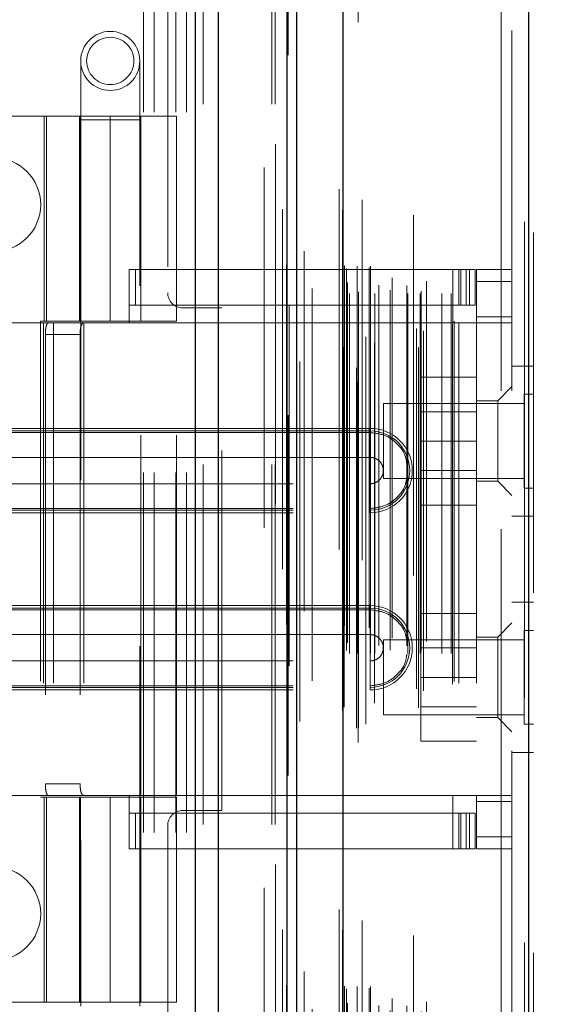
# Model space of a CAD drawing. Header units: inches. Extents: x 0.2 to 10.8, y 0.2 to 8.2.
# Tile 29 of 103: x 2.215 to 2.361, y 3.93 to 4.204. Entities that reach past the tile are written whole.
import ezdxf

# ---------------------------------------------------------------- set-up
doc = ezdxf.new("R2010")
doc.units = ezdxf.units.IN
doc.header["$MEASUREMENT"] = 0
doc.linetypes.add('HIDDEN', pattern=[0.075, 0.05, -0.025])
doc.layers.add('DIMENSIONS', color=140, linetype='Continuous')
doc.styles.add('SLDTEXTSTYLE0', font='TXT', dxfattribs={"width": 0.7})
doc.dimstyles.new('SLDDIMSTYLE1', dxfattribs={"dimtxt": 0.084961, "dimasz": 0.13, "dimexe": 0, "dimexo": 0.0625, "dimgap": 0.02124, "dimtad": 0, "dimtih": 1, "dimtoh": 1, "dimlfac": 12, "dimrnd": 1e-09, "dimzin": 12, "dimdsep": 46, "dimtxsty": 'SLDTEXTSTYLE0', "dimsah": 1, "dimcen": 0.09, "dimadec": 0, "dimazin": 3, "dimtfac": 1, "dimtmove": 0, "dimatfit": 0, "dimfxl": 0, "dimfrac": 2, "dimtolj": 1, "dimtzin": 12, "dimarcsym": 0})

# ---------------------------------------------------------------- blocks, each defined once
blk = doc.blocks.new('_D_12')
at = {"layer": 'DIMENSIONS'}
for p, q in [((2.47985, 3.72618), (2.47985, 3.97618)), ((2.21195, 3.72618), (2.60485, 3.72618)), ((2.31648, 3.57434), (2.60485, 3.57434)), ((2.47985, 3.35734), (2.47985, 3.57434)), ((2.5997, 3.35734), (2.47985, 3.35734)), ((2.7529, 3.35734), (2.72437, 3.35734)), ((2.72437, 3.35734), (2.72437, 3.22231)), ((3.00537, 3.35734), (3.0339, 3.35734)), ((3.0339, 3.35734), (3.0339, 3.22231)), ((2.72437, 3.22231), (2.7529, 3.22231)), ((3.0339, 3.22231), (3.00537, 3.22231))]:
    blk.add_line(p, q, dxfattribs=at)
for points in [[(2.47985, 3.72618), (2.49985, 3.85618), (2.45985, 3.85618)], [(2.47985, 3.57434), (2.45985, 3.44434), (2.49985, 3.44434)]]:
    blk.add_solid(points, dxfattribs=at)
at = {"layer": 'DIMENSIONS', "char_height": 0.083333, "attachment_point": 1, "style": 'SLDTEXTSTYLE0'}
for s, insert in [('1.82', (2.7529, 3.48379)), ('46.3', (2.7529, 3.32974))]:
    blk.add_mtext(s, dxfattribs=dict(at, insert=insert))

msp = doc.modelspace()

# ---------------------------------------------------------------- linework, layer by layer
at = {"color": 7, "linetype": 'Continuous', "lineweight": 25}
for p, q in [((2.2643551, 3.5803448), (2.2643551, 5.1928409)), ((2.270719, 3.5803448), (2.270719, 5.1916607)), ((2.289795, 3.5803448), (2.289795, 5.1826871)), ((2.292431, 3.5803448), (2.292431, 5.1824282)), ((2.3052341, 5.156724), (2.3052341, 3.6064492)), ((2.356755, 5.1476395), (2.356755, 3.6155338))]:
    msp.add_line(p, q, dxfattribs=at)
at = {"color": 7, "linetype": 'HIDDEN', "lineweight": 18}
for p, q in [((2.2643551, 5.1928409), (2.2643551, 3.5803448)), ((2.2643551, 5.1928409), (2.2643551, 3.5803448)), ((2.2643551, 3.5803448), (2.2643551, 5.1928409)), ((2.2664764, 3.5803448), (2.2664764, 5.1916607)), ((2.2664764, 3.5803448), (2.2664764, 5.1916607)), ((2.270719, 3.5803448), (2.270719, 5.1916607)), ((2.2855524, 3.5803448), (2.2855524, 5.1826871)), ((2.2855524, 3.5803448), (2.2855524, 5.1826871)), ((2.286431, 3.5803448), (2.286431, 5.1824282)), ((2.289795, 3.5803448), (2.289795, 5.1826871)), ((2.2900492, 3.5939789), (2.2900492, 5.1691944)), ((2.3094596, 3.6031152), (2.3094596, 5.160058)), ((2.3094596, 3.6031152), (2.3094596, 5.160058)), ((2.3041922, 5.156724), (2.3041922, 3.6064492)), ((2.3090343, 3.6071193), (2.3090343, 5.1560539)), ((2.3095439, 3.6072092), (2.3095439, 5.1559641)), ((2.2933044, 3.6089376), (2.2933044, 5.1542407)), ((2.2933044, 3.608946), (2.2933044, 5.1542391)), ((2.310605, 5.1537436), (2.310605, 3.6094007)), ((2.3115973, 3.6081839), (2.3115973, 5.1549894)), ((2.3051318, 5.15103), (2.3051318, 3.6121433)), ((2.3051586, 3.6119336), (2.3051586, 5.1512397)), ((2.3056101, 3.6128972), (2.3056101, 5.150276)), ((2.3056101, 3.6128972), (2.3056101, 5.150276)), ((2.3262719, 3.6127476), (2.3262719, 5.1504257)), ((2.3116284, 3.615731), (2.3116284, 5.1474423)), ((2.3139952, 3.6140884), (2.3139952, 5.1490868)), ((2.3248403, 5.1495016), (2.3248403, 3.6136758)), ((2.3557131, 5.1476395), (2.3557131, 3.6155338)), ((2.3557131, 3.6155338), (2.3557131, 5.1476395)), ((2.356755, 3.6155338), (2.356755, 5.1476395)), ((2.3256876, 3.61805), (2.3256876, 5.1451233)), ((2.3276839, 3.6174256), (2.3276839, 5.1457579)), ((2.3581922, 5.1446943), (2.3581922, 3.6184789)), ((2.2967411, 3.6202104), (2.2967411, 5.1429384)), ((2.3357045, 3.6193523), (2.3357045, 5.1438209)), ((2.3361372, 3.6200831), (2.3361372, 5.1430902)), ((2.3062811, 3.6286336), (2.3062811, 5.1345396)), ((2.3062811, 3.6286336), (2.3062811, 5.1345396)), ((2.3071241, 3.6278003), (2.3071241, 5.135373)), ((2.3071241, 3.6278003), (2.3071241, 5.135373)), ((2.3091977, 5.135373), (2.3091977, 3.6278003)), ((2.3091977, 3.6278003), (2.3091977, 5.135373)), ((2.3096144, 3.628217), (2.3096144, 5.1349563)), ((2.3125311, 5.1349563), (2.3125311, 3.628217)), ((2.3129477, 3.6278003), (2.3129477, 5.135373)), ((2.3129477, 5.135373), (2.3129477, 3.6278003)), ((2.3141209, 3.6278003), (2.3141209, 5.135373)), ((2.3184194, 3.6287169), (2.3184194, 5.1344978)), ((2.3232915, 3.6278003), (2.3232915, 5.135373)), ((2.3267365, 3.6278003), (2.3267365, 5.135373)), ((2.3269486, 3.6284644), (2.3269486, 5.1347118)), ((2.3327713, 3.6278003), (2.3327713, 5.135373)), ((2.3353039, 3.6278003), (2.3353039, 5.135373)), ((2.3353039, 3.6278003), (2.3353039, 5.135373)), ((2.3065255, 3.630795), (2.3065255, 5.1323783)), ((2.3189669, 3.6320955), (2.3189669, 5.1310778)), ((2.3189669, 3.6320955), (2.3189669, 5.1310778)), ((2.3284631, 3.6311663), (2.3284631, 5.132007)), ((2.3062107, 3.6347135), (2.3062107, 5.1284598)), ((2.3062107, 3.6347135), (2.3062107, 5.1284598)), ((2.3152102, 5.1300998), (2.3152102, 3.6330748)), ((2.3230228, 5.1299776), (2.3230228, 3.633197)), ((2.3056634, 3.6354865), (2.3056634, 5.1276867)), ((2.3056634, 3.6354865), (2.3056634, 5.1276867)), ((2.2903378, 5.1243754), (2.2903378, 3.638812)), ((2.2944716, 3.639577), (2.2944716, 5.1235963)), ((2.283431, 3.6627615), (2.283431, 5.1003448)), ((2.283431, 3.6627615), (2.283431, 5.1003448)), ((2.283431, 3.6627615), (2.283431, 5.1003448)), ((2.283431, 3.6627615), (2.283431, 5.1003448)), ((2.3491922, 3.700795), (2.3491922, 5.0623783)), ((2.3491922, 3.700795), (2.3491922, 5.0623783)), ((2.3491922, 5.0623783), (2.3491922, 3.700795)), ((2.3491922, 5.0623783), (2.3491922, 3.700795)), ((2.3521922, 3.700795), (2.3521922, 5.0623783)), ((2.2565977, 4.6352198), (2.2565977, 4.1279698)), ((2.2498477, 3.7780948), (2.2498477, 4.3299282)), ((2.2498477, 3.7780948), (2.2498477, 4.3299282)), ((2.2528477, 3.7780948), (2.2528477, 4.3299282)), ((2.2588477, 3.7780948), (2.2588477, 4.3299282)), ((2.2618477, 3.7780948), (2.2618477, 4.3299282)), ((2.2618477, 3.7780948), (2.2618477, 4.3299282)), ((2.2324415, 4.1923534), (2.2324415, 4.1759492)), ((2.2488457, 4.1759492), (2.2488457, 4.1923534)), ((2.2406436, 4.1770515), (2.171746, 4.1770515)), ((2.2222709, 4.1770515), (2.2222709, 4.1201289)), ((2.222897, 4.1201289), (2.222897, 4.1770515)), ((2.2321134, 4.1770515), (2.2321134, 4.1201289)), ((2.2324041, 4.1770515), (2.2324041, 4.1201289)), ((2.2406436, 4.1770515), (2.2406436, 4.1201289)), ((2.2406436, 4.1770515), (2.2590163, 4.1770515)), ((2.2406436, 4.1201289), (2.2406436, 4.1770515)), ((2.2491738, 4.1201289), (2.2491738, 4.1770515)), ((2.2590163, 4.1201289), (2.2590163, 4.1770515)), ((2.2324415, 4.1759492), (2.2488457, 4.1759492)), ((2.2324415, 4.1759492), (2.2324415, 3.9298862)), ((2.2488457, 3.9298862), (2.2488457, 4.1759492)), ((2.245893, 4.1344006), (2.335788, 4.1344006)), ((2.245893, 4.1196368), (2.245893, 4.1344006)), ((2.247686, 4.1245581), (2.247686, 4.1344006)), ((2.335788, 4.1196368), (2.335788, 4.1344006)), ((2.335788, 4.1344006), (2.3374284, 4.1344006)), ((2.3374284, 4.1344006), (2.3374284, 4.1245581)), ((2.3374284, 4.1344006), (2.3403812, 4.1344006)), ((2.3380396, 4.1245581), (2.3380396, 4.1344006)), ((2.3395275, 4.1245581), (2.3395275, 4.1344006)), ((2.3403812, 4.1245581), (2.3403812, 4.1344006)), ((2.3403812, 4.1344006), (2.3420216, 4.1344006)), ((2.3403812, 4.1245581), (2.3403812, 4.1344006)), ((2.3420216, 4.1245581), (2.3420216, 4.1344006)), ((2.3521922, 4.1344006), (2.3423497, 4.1344006)), ((2.3423497, 4.1311198), (2.3423497, 4.1344006)), ((2.3521922, 4.1311198), (2.3423497, 4.1311198)), ((2.3423497, 4.1311198), (2.3423497, 4.1212772)), ((2.3521922, 4.1311198), (2.3423497, 4.1311198)), ((2.245893, 4.1245581), (2.335788, 4.1245581)), ((2.2715977, 4.1238032), (2.2607644, 4.1238032)), ((2.2715977, 3.9842198), (2.2715977, 4.1238032)), ((2.3374284, 4.1245581), (2.335788, 4.1245581)), ((2.3403812, 4.1245581), (2.3374284, 4.1245581)), ((2.3420216, 4.1245581), (2.3403812, 4.1245581)), ((2.2220844, 4.1196368), (2.191431, 4.1196368)), ((2.2212565, 4.1201289), (2.2406436, 4.1201289)), ((2.2212565, 4.1201289), (2.2212565, 3.9879111)), ((2.2220844, 4.1196368), (2.2220844, 3.9884032)), ((2.2248964, 4.1196368), (2.2220844, 4.1196368)), ((2.2220844, 4.1196368), (2.2220844, 3.9884032)), ((2.2248964, 4.1196368), (2.2248964, 3.9884032)), ((2.2590163, 4.1196368), (2.2248964, 4.1196368)), ((2.2333324, 4.1196368), (2.2333324, 3.9884032)), ((2.2590163, 4.1201289), (2.2406436, 4.1201289)), ((2.2491738, 3.9884032), (2.2491738, 4.1196368)), ((2.2590163, 3.9884032), (2.2590163, 4.1196368)), ((2.2590163, 4.1196368), (2.335788, 4.1196368)), ((2.2590163, 4.1196368), (2.335788, 4.1196368)), ((2.3374284, 4.1196368), (2.335788, 4.1196368)), ((2.3374284, 4.1196368), (2.3374284, 3.9884032)), ((2.3521922, 4.1196368), (2.3374284, 4.1196368)), ((2.3374284, 4.1196368), (2.3374284, 3.9884032)), ((2.3423497, 4.1212772), (2.3521922, 4.1212772)), ((2.3423497, 4.1196368), (2.3423497, 4.1212772)), ((2.3423497, 4.1196368), (2.3423497, 3.9884032)), ((2.2226289, 4.116356), (2.2226289, 3.9916841)), ((2.2226289, 4.116356), (2.2322796, 4.116356)), ((2.2322796, 4.116356), (2.2322796, 3.9916841)), ((2.3581922, 4.1076283), (2.3521922, 4.1076283)), ((2.3423497, 4.104545), (2.326933, 4.104545)), ((2.326933, 4.104545), (2.326933, 4.086795)), ((2.3521922, 4.1019203), (2.3482552, 4.0979833)), ((2.3482552, 4.0979833), (2.3423497, 4.0979833)), ((2.3482552, 4.0868284), (2.3482552, 4.0979833)), ((2.355588, 4.0998158), (2.355588, 4.086795)), ((2.3581922, 4.0998158), (2.355588, 4.0998158)), ((2.3165255, 4.0972116), (2.3165255, 4.086795)), ((2.355588, 4.0972116), (2.3165255, 4.0972116)), ((2.3423497, 4.0949575), (2.326933, 4.0949575)), ((2.3128221, 4.0903408), (2.191431, 4.0903408)), ((2.3128221, 4.0896301), (2.191431, 4.0896301)), ((2.3128221, 4.0903408), (2.3128221, 4.0891703)), ((2.3128221, 4.0896301), (2.3128221, 4.0822885)), ((2.3128221, 4.0891703), (2.191431, 4.0891703)), ((2.3165255, 4.086795), (2.3165255, 4.0763783)), ((2.3423497, 4.086795), (2.326933, 4.086795)), ((2.326933, 4.086795), (2.326933, 4.069045)), ((2.3482552, 4.0756736), (2.3482552, 4.0868284)), ((2.355588, 4.086795), (2.355588, 4.0737741)), ((2.3128221, 4.0822885), (2.191431, 4.0822885)), ((2.326933, 4.0786325), (2.3423497, 4.0786325)), ((2.3165255, 4.0763783), (2.355588, 4.0763783)), ((2.191431, 4.0749641), (2.3128221, 4.0749641)), ((2.3128221, 4.0676226), (2.3128221, 4.0749641)), ((2.3423497, 4.0756736), (2.3482552, 4.0756736)), ((2.3482552, 4.0756736), (2.3521922, 4.0717366)), ((2.355588, 4.0737741), (2.3581922, 4.0737741)), ((2.191431, 4.0680824), (2.3128221, 4.0680824)), ((2.191431, 4.0676226), (2.3128221, 4.0676226)), ((2.3128221, 4.0669119), (2.3128221, 4.0680824)), ((2.3423497, 4.069045), (2.326933, 4.069045)), ((2.191431, 4.0669119), (2.3128221, 4.0669119)), ((2.3521922, 4.0659616), (2.3581922, 4.0659616)), ((2.3128221, 4.0411282), (2.191431, 4.0411282)), ((2.3128221, 4.0404175), (2.191431, 4.0404175)), ((2.3128221, 4.0411282), (2.3128221, 4.0399577)), ((2.3128221, 4.0404175), (2.3128221, 4.033076)), ((2.3581922, 4.042045), (2.3521922, 4.042045)), ((2.3128221, 4.0399577), (2.191431, 4.0399577)), ((2.3423497, 4.0389616), (2.326933, 4.0389616)), ((2.326933, 4.0389616), (2.326933, 4.0212116)), ((2.3521922, 4.0363035), (2.3482552, 4.0323665)), ((2.3128221, 4.033076), (2.191431, 4.033076)), ((2.3482552, 4.0323665), (2.3423497, 4.0323665)), ((2.3482552, 4.0100568), (2.3482552, 4.0323665)), ((2.355588, 4.0342325), (2.355588, 4.0212116)), ((2.3581922, 4.0342325), (2.355588, 4.0342325)), ((2.3165255, 4.0316283), (2.3165255, 4.0212116)), ((2.355588, 4.0316283), (2.3165255, 4.0316283)), ((2.3423497, 4.0293741), (2.326933, 4.0293741)), ((2.191431, 4.0257515), (2.3128221, 4.0257515)), ((2.3128221, 4.01841), (2.3128221, 4.0257515)), ((2.3165255, 4.0212116), (2.3165255, 4.010795)), ((2.3423497, 4.0212116), (2.326933, 4.0212116)), ((2.326933, 4.0212116), (2.326933, 4.0034616)), ((2.355588, 4.0212116), (2.355588, 4.0081908)), ((2.191431, 4.0188698), (2.3128221, 4.0188698)), ((2.191431, 4.01841), (2.3128221, 4.01841)), ((2.3128221, 4.0176993), (2.3128221, 4.0188698)), ((2.191431, 4.0176993), (2.3128221, 4.0176993)), ((2.326933, 4.0130491), (2.3423497, 4.0130491)), ((2.3165255, 4.010795), (2.355588, 4.010795)), ((2.3423497, 4.0100568), (2.3482552, 4.0100568)), ((2.3482552, 4.0100568), (2.3521922, 4.0061198)), ((2.355588, 4.0081908), (2.3581922, 4.0081908)), ((2.3423497, 4.0034616), (2.326933, 4.0034616)), ((2.3521922, 4.0003783), (2.3581922, 4.0003783)), ((2.2322796, 3.9916841), (2.2226289, 3.9916841)), ((2.2220844, 3.9884032), (2.191431, 3.9884032)), ((2.2248964, 3.9884032), (2.2220844, 3.9884032)), ((2.2590163, 3.9884032), (2.2248964, 3.9884032)), ((2.245893, 3.9736394), (2.245893, 3.9884032)), ((2.335788, 3.9884032), (2.2590163, 3.9884032)), ((2.335788, 3.9884032), (2.2590163, 3.9884032)), ((2.3374284, 3.9884032), (2.335788, 3.9884032)), ((2.335788, 3.9736394), (2.335788, 3.9884032)), ((2.3521922, 3.9884032), (2.3374284, 3.9884032)), ((2.3423497, 3.9867628), (2.3423497, 3.9884032)), ((2.2212565, 3.9879111), (2.2406436, 3.9879111)), ((2.2222709, 3.9879111), (2.2222709, 3.9309885)), ((2.222897, 3.9309885), (2.222897, 3.9879111)), ((2.2321134, 3.9879111), (2.2321134, 3.9309885)), ((2.2324041, 3.9879111), (2.2324041, 3.9309885)), ((2.2406436, 3.9879111), (2.2406436, 3.9309885)), ((2.2406436, 3.9879111), (2.2590163, 3.9879111)), ((2.2406436, 3.9309885), (2.2406436, 3.9879111)), ((2.2491738, 3.9309885), (2.2491738, 3.9879111)), ((2.2590163, 3.9309885), (2.2590163, 3.9879111)), ((2.3521922, 3.9867628), (2.3423497, 3.9867628)), ((2.3423497, 3.9867628), (2.3423497, 3.9769203)), ((2.335788, 3.983482), (2.245893, 3.983482)), ((2.247686, 3.9736394), (2.247686, 3.983482)), ((2.2607644, 3.9842198), (2.2715977, 3.9842198)), ((2.335788, 3.983482), (2.3374284, 3.983482)), ((2.3374284, 3.983482), (2.3374284, 3.9736394)), ((2.3374284, 3.983482), (2.3403812, 3.983482)), ((2.3380396, 3.9736394), (2.3380396, 3.983482)), ((2.3395275, 3.9736394), (2.3395275, 3.983482)), ((2.3403812, 3.9736394), (2.3403812, 3.983482)), ((2.3403812, 3.983482), (2.3420216, 3.983482)), ((2.3403812, 3.9736394), (2.3403812, 3.983482)), ((2.3420216, 3.9736394), (2.3420216, 3.983482)), ((2.2565977, 3.9800532), (2.2565977, 3.6627615)), ((2.3521922, 3.9769203), (2.3423497, 3.9769203)), ((2.3423497, 3.9736394), (2.3423497, 3.9769203)), ((2.3521922, 3.9769203), (2.3423497, 3.9769203)), ((2.335788, 3.9736394), (2.245893, 3.9736394)), ((2.3374284, 3.9736394), (2.335788, 3.9736394)), ((2.3403812, 3.9736394), (2.3374284, 3.9736394)), ((2.3420216, 3.9736394), (2.3403812, 3.9736394)), ((2.3521922, 3.9736394), (2.3423497, 3.9736394)), ((2.171746, 3.9309885), (2.2406436, 3.9309885)), ((2.2590163, 3.9309885), (2.2406436, 3.9309885))]:
    msp.add_line(p, q, dxfattribs=at)
at = {"color": 7, "linetype": 'HIDDEN', "lineweight": 18, "flags": 128}
for points in [[(2.286542, 5.1692515), (2.2865416, 4.3940471), (2.286542, 3.593922)], [(2.2884418, 5.1512108), (2.2884417, 4.3940471), (2.2884418, 3.6119645)], [(2.2967411, 3.6202114), (2.2967408, 4.3178236), (2.2967411, 5.1429622)], [(2.2896129, 5.1357542), (2.2896121, 4.3940471), (2.2896129, 3.6274365)], [(2.2896129, 5.1357532), (2.2896122, 4.413462), (2.2896129, 3.6274196)], [(2.2967289, 3.6291237), (2.296729, 4.3691079), (2.2967289, 5.1340482)]]:
    msp.add_lwpolyline(points, dxfattribs=at)
at = {"color": 7, "linetype": 'HIDDEN', "lineweight": 18}
for radius in [0.0082021, 0.0065617]:
    msp.add_circle((2.2406436, 4.1923534), radius, dxfattribs=at)
for centre, radius, start, end in [((2.208306, 4.1524282), 0.0130208, 270, 90), ((2.2607644, 4.1279698), 0.0041667, 180, 270), ((2.3128221, 4.0786263), 0.0117145, 270, 90), ((2.3128221, 4.0786263), 0.0110038, 270, 90), ((2.3128221, 4.0294137), 0.0117145, 270, 90), ((2.3128221, 4.0294137), 0.0110038, 270, 90), ((2.2607644, 3.9800532), 0.0041667, 90, 180), ((2.208306, 3.9555948), 0.0130208, 270, 90)]:
    msp.add_arc(centre, radius, start, end, dxfattribs=at)
for points, knots in [([(2.2226289, 4.116356), (2.2226289, 4.1167906), (2.2226452, 4.1172172), (2.2227147, 4.1180135), (2.2227681, 4.1183782), (2.2229189, 4.1189833), (2.2230178, 4.119227), (2.2232586, 4.1195518), (2.2234028, 4.1196368), (2.2235629, 4.1196368)], [0, 0, 0, 0, 0.25, 0.25, 0.5, 0.5, 0.75, 0.75, 1, 1, 1, 1]), ([(2.2335675, 4.1196368), (2.2333218, 4.1196368), (2.2331087, 4.119561), (2.2327604, 4.1192464), (2.2326271, 4.1190071), (2.2324343, 4.1184025), (2.2323726, 4.1180333), (2.2322961, 4.1172328), (2.2322796, 4.1167962), (2.2322796, 4.116356)], [0, 0, 0, 0, 0.25, 0.25, 0.5, 0.5, 0.75, 0.75, 1, 1, 1, 1]), ([(2.3230228, 4.0803522), (2.322916, 4.0811375), (2.3226226, 4.083295), (2.3204264, 4.0862478), (2.3169735, 4.088697), (2.3142059, 4.0890125), (2.3128221, 4.0891703)], [0, 0, 0, 0, 0.16020075, 0.44013383, 0.72006692, 1, 1, 1, 1]), ([(2.3128221, 4.0749641), (2.3133015, 4.0749641), (2.3137807, 4.0750594), (2.3146665, 4.0754263), (2.3150727, 4.0756978), (2.3157507, 4.0763757), (2.3160221, 4.076782), (2.316389, 4.0776677), (2.3164843, 4.0781469), (2.3164843, 4.0791057), (2.316389, 4.0795849), (2.3160221, 4.0804707), (2.3157507, 4.0808769), (2.3150727, 4.0815549), (2.3146665, 4.0818263), (2.3137807, 4.0821932), (2.3133015, 4.0822885), (2.3128221, 4.0822885)], [0, 0, 0, 0, 0.125, 0.125, 0.25, 0.25, 0.375, 0.375, 0.5, 0.5, 0.625, 0.625, 0.75, 0.75, 0.875, 0.875, 1, 1, 1, 1]), ([(2.3128221, 4.0680824), (2.3142059, 4.0682401), (2.3169735, 4.0685557), (2.3204264, 4.0710048), (2.3226226, 4.0739577), (2.322916, 4.0761152), (2.3230228, 4.0769005)], [0, 0, 0, 0, 0.279933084, 0.559866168, 0.839799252, 1, 1, 1, 1]), ([(2.3230228, 4.0311396), (2.322916, 4.0319249), (2.3226226, 4.0340824), (2.3204264, 4.0370352), (2.3169735, 4.0394844), (2.3142059, 4.0397999), (2.3128221, 4.0399577)], [0, 0, 0, 0, 0.16020075, 0.44013383, 0.72006692, 1, 1, 1, 1]), ([(2.3128221, 4.0257515), (2.3133015, 4.0257515), (2.3137807, 4.0258468), (2.3146665, 4.0262137), (2.3150727, 4.0264852), (2.3157507, 4.0271631), (2.3160221, 4.0275694), (2.316389, 4.0284551), (2.3164843, 4.0289343), (2.3164843, 4.0298931), (2.316389, 4.0303723), (2.3160221, 4.0312581), (2.3157507, 4.0316643), (2.3150727, 4.0323423), (2.3146665, 4.0326137), (2.3137807, 4.0329806), (2.3133015, 4.033076), (2.3128221, 4.033076)], [0, 0, 0, 0, 0.125, 0.125, 0.25, 0.25, 0.375, 0.375, 0.5, 0.5, 0.625, 0.625, 0.75, 0.75, 0.875, 0.875, 1, 1, 1, 1]), ([(2.3128221, 4.0188698), (2.3142059, 4.0190275), (2.3169735, 4.0193431), (2.3204264, 4.0217922), (2.3226226, 4.0247451), (2.322916, 4.0269026), (2.3230228, 4.0276879)], [0, 0, 0, 0, 0.27993308, 0.55986617, 0.83979925, 1, 1, 1, 1]), ([(2.2235629, 3.9884032), (2.2234028, 3.9884032), (2.2232603, 3.9884865), (2.2230178, 3.9888125), (2.2229194, 3.9890552), (2.2227685, 3.9896599), (2.2227148, 3.9900264), (2.2226456, 3.9908175), (2.2226289, 3.9912494), (2.2226289, 3.9916841)], [0, 0, 0, 0, 0.25, 0.25, 0.5, 0.5, 0.75, 0.75, 1, 1, 1, 1]), ([(2.2322796, 3.9916841), (2.2322796, 3.9912439), (2.2322957, 3.9908115), (2.2323724, 3.9900073), (2.2324339, 3.9896394), (2.2326263, 3.9890347), (2.2327602, 3.9887943), (2.2331066, 3.9884804), (2.2333217, 3.9884032), (2.2335675, 3.9884032)], [0, 0, 0, 0, 0.25, 0.25, 0.5, 0.5, 0.75, 0.75, 1, 1, 1, 1])]:
    msp.add_open_spline(points, degree=3, knots=knots, dxfattribs=at)
for points in [[(2.3128221, 4.0891703), (2.3128221, 4.0877987), (2.3128221, 4.0844946), (2.3128221, 4.0805852), (2.3128221, 4.0786263)], [(2.3128221, 4.0822885), (2.3128221, 4.0813732), (2.3128221, 4.0799998), (2.3128221, 4.0786263)], [(2.3128221, 4.0786263), (2.3128221, 4.0766674), (2.3128221, 4.0727581), (2.3128221, 4.0694539), (2.3128221, 4.0680824)], [(2.3128221, 4.0786263), (2.3128221, 4.0772529), (2.3128221, 4.0758794), (2.3128221, 4.0749641)], [(2.3128221, 4.0399577), (2.3128221, 4.0385861), (2.3128221, 4.035282), (2.3128221, 4.0313726), (2.3128221, 4.0294137)], [(2.3128221, 4.033076), (2.3128221, 4.0321606), (2.3128221, 4.0307872), (2.3128221, 4.0294137)], [(2.3128221, 4.0294137), (2.3128221, 4.0274548), (2.3128221, 4.0235455), (2.3128221, 4.0202413), (2.3128221, 4.0188698)], [(2.3128221, 4.0294137), (2.3128221, 4.0280403), (2.3128221, 4.0266668), (2.3128221, 4.0257515)]]:
    msp.add_open_spline(points, degree=3, dxfattribs=at)

# ---------------------------------------------------------------- dimensions: what is measured, and where the dimension line sits
at = {"layer": 'DIMENSIONS'}
dim = msp.add_linear_dim(base=(2.4798451, 3.7261782), p1=(2.2664773, 3.5743448), p2=(2.1619519, 3.7261782), angle=90, dimstyle='SLDDIMSTYLE1', dxfattribs=at)
dim.commit()
dim.dimension.update_dxf_attribs({"geometry": '_D_12', "text_midpoint": (2.4798451, 3.3573446), "dimtype": 160})

doc.saveas('drawing.dxf')
